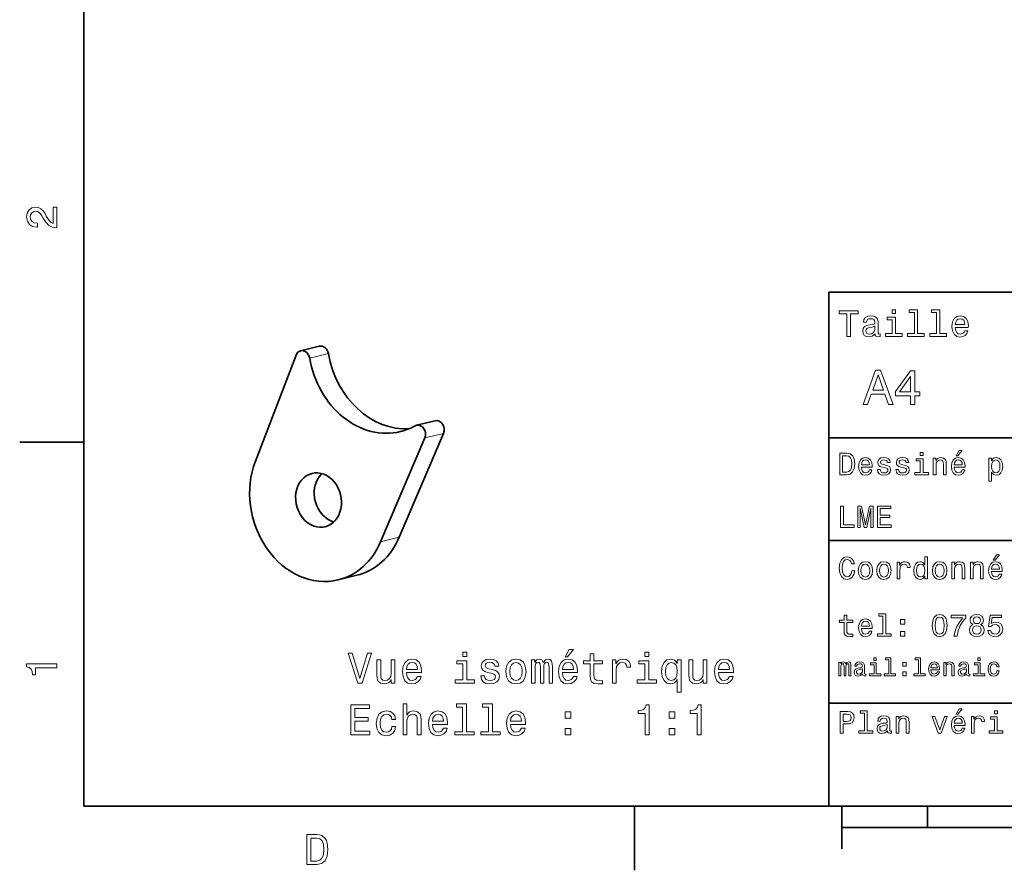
# Model space of a CAD drawing. Extents: x 0 to 296, y 0 to 210.
# Tile 1 of 6: x 2 to 117, y 2 to 102. Entities that reach past the tile are written whole.
import ezdxf

# ---------------------------------------------------------------- set-up
doc = ezdxf.new("R2010")
doc.units = 0

msp = doc.modelspace()

# ---------------------------------------------------------------- linework, layer by layer
at = {"color": 7, "lineweight": 35}
for p, q in [((10, 200), (10, 10)), ((97, 10), (97, 70)), ((97, 70), (287, 70)), ((97, 53), (162, 53)), ((97, 41), (162, 41)), ((97, 22), (162, 22)), ((10, 10), (287, 10)), ((97, 10), (287, 10)), ((98.5, 7.5), (198.5, 7.5))]:
    msp.add_line(p, q, dxfattribs=at)
at = {"color": 7, "lineweight": 35, "ltscale": 0.056131}
for p, q in [((37.484741, 63.690811), (35.304184, 63.155739)), ((51.011276, 54.989452), (48.830719, 54.45438)), ((41.865585, 36.94022), (39.685028, 36.405144))]:
    msp.add_line(p, q, dxfattribs=at)
at = {"color": 7, "lineweight": 35, "ltscale": 0.331645}
msp.add_line((30.017258, 50.274277), (34.773682, 62.658047), dxfattribs=at)
at = {"color": 7, "lineweight": 13, "ltscale": 0.056131}
for p, q in [((38.54422, 62.833038), (36.363663, 62.297966)), ((52.004852, 53.511402), (49.824295, 52.976326)), ((44.647919, 40.862705), (46.828461, 41.397778))]:
    msp.add_line(p, q, dxfattribs=at)
at = {"color": 7, "lineweight": 35, "ltscale": 0.329331}
msp.add_line((44.647919, 40.862705), (49.824295, 52.976326), dxfattribs=at)
at = {"color": 7, "lineweight": 35, "ltscale": 0.329332}
msp.add_line((46.828461, 41.397778), (52.004852, 53.511402), dxfattribs=at)
at = {"color": 7, "lineweight": 35, "ltscale": 0.1875}
for p, q in [((10, 52.5), (2.5, 52.5)), ((74.300003, 10), (74.300003, 2.5))]:
    msp.add_line(p, q, dxfattribs=at)
at = {"color": 7, "lineweight": 35, "ltscale": 0.125}
msp.add_line((98.5, 10), (98.5, 5), dxfattribs=at)
at = {"color": 7, "lineweight": 35, "ltscale": 0.0625}
msp.add_line((108.5, 10), (108.5, 7.5), dxfattribs=at)
at = {"color": 7, "lineweight": 13}
for points in [[(6.833213, 77.519447), (6.833213, 79.925072), (6.399496, 79.925072), (6.399496, 78.023773), (6.162464, 78.129684), (5.965778, 78.311241), (5.607709, 78.871033), (5.456412, 79.168587), (5.239553, 79.501442), (4.987392, 79.738472), (4.689842, 79.874641), (4.351945, 79.925072), (3.928314, 79.839333), (3.595461, 79.602303), (3.383646, 79.239189), (3.307997, 78.770172), (3.393732, 78.286018), (3.630764, 77.91787), (4.009006, 77.680832), (4.508286, 77.600143), (4.578891, 77.600143), (4.578891, 78.059074), (4.538545, 78.059074), (4.195605, 78.104462), (3.943444, 78.240631), (3.782061, 78.457489), (3.726585, 78.744957), (3.777017, 79.03746), (3.903098, 79.254318), (4.099784, 79.395531), (4.346902, 79.445961), (4.578891, 79.41066), (4.775577, 79.314842), (4.947046, 79.153458), (5.098343, 78.931557), (5.259727, 78.634003), (5.572406, 78.139771), (5.90526, 77.791786), (6.308718, 77.585014), (6.818084, 77.519447)], [(99.102303, 64.837173), (99.5, 64.837173), (99.5, 67.47406), (100.407784, 67.47406), (100.407784, 67.837173), (98.190201, 67.837173), (98.190201, 67.47406), (99.102303, 67.47406)], [(104.786743, 67.940918), (104.384727, 67.940918), (104.384727, 67.508644), (104.786743, 67.508644)], [(106.969742, 67.621033), (106.969742, 65.157059), (106.187317, 65.157059), (106.187317, 64.837173), (108.128242, 64.837173), (108.128242, 65.157059), (107.350143, 65.157059), (107.350143, 67.940918), (106.373199, 67.940918), (106.373199, 67.621033)], [(109.572044, 67.621033), (109.572044, 65.157059), (108.789627, 65.157059), (108.789627, 64.837173), (110.730545, 64.837173), (110.730545, 65.157059), (109.952454, 65.157059), (109.952454, 67.940918), (108.975502, 67.940918), (108.975502, 67.621033)], [(102.387611, 65.139771), (102.387611, 65.126801), (102.409225, 64.979828), (102.47406, 64.876076), (102.746399, 64.793945), (102.958214, 64.828529), (102.958214, 65.122475), (102.867432, 65.109505), (102.746399, 65.165703), (102.724785, 65.338615), (102.724785, 66.540344), (102.672913, 66.84726), (102.521614, 67.0634), (102.257927, 67.193085), (101.886169, 67.240631), (101.523056, 67.188759), (101.255043, 67.041786), (101.086456, 66.812675), (101.030258, 66.510086), (101.030258, 66.484146), (101.371758, 66.484146), (101.402016, 66.665703), (101.497116, 66.795387), (101.65274, 66.873199), (101.873199, 66.903458), (102.085014, 66.881844), (102.236313, 66.817001), (102.327087, 66.704605), (102.357346, 66.548988), (102.340057, 66.367432), (102.270897, 66.276657), (102.097984, 66.233429), (101.773773, 66.198845), (101.402016, 66.121033), (101.138329, 65.982704), (100.982712, 65.766571), (100.935158, 65.446686), (100.978386, 65.161385), (101.112389, 64.949562), (101.328529, 64.815559), (101.626801, 64.768013), (102.028816, 64.858788)], [(104.773773, 65.157059), (104.773773, 67.080688), (103.796829, 67.080688), (103.796829, 66.756485), (104.393372, 66.756485), (104.393372, 65.157059), (103.615273, 65.157059), (103.615273, 64.837173), (105.560516, 64.837173), (105.560516, 65.157059)], [(111.750717, 65.887604), (113.272339, 65.887604), (113.276657, 66.064842), (113.207497, 66.561958), (113.017288, 66.933716), (112.714699, 67.158501), (112.312683, 67.240631), (111.919312, 67.154175), (111.616714, 66.912102), (111.422188, 66.51873), (111.353027, 66), (111.41787, 65.4683), (111.612396, 65.079247), (111.91066, 64.837173), (112.299713, 64.755043), (112.636887, 64.811234), (112.913544, 64.958214), (113.116714, 65.191643), (113.233429, 65.502876), (112.857346, 65.502876), (112.779541, 65.329971), (112.667145, 65.200287), (112.34726, 65.096542), (112.100868, 65.144089), (111.914986, 65.295387), (111.793945, 65.541786), (111.750717, 65.874634)], [(111.750717, 66.207489), (111.798271, 66.50576), (111.914986, 66.726219), (112.092216, 66.860229), (112.325653, 66.907776), (112.554756, 66.860229), (112.731987, 66.726219), (112.840057, 66.50576), (112.878967, 66.207489)], [(102.344383, 65.649857), (102.292511, 65.425072), (102.154182, 65.252159), (101.946686, 65.139771), (101.691643, 65.100861), (101.527374, 65.122475), (101.41066, 65.191643), (101.337173, 65.312675), (101.315559, 65.481262), (101.332855, 65.632561), (101.402016, 65.740631), (101.678673, 65.861671), (102.028816, 65.913544), (102.344383, 66.017288)], [(100.982712, 56.9049), (101.51297, 56.9049), (101.933716, 58.080692), (103.530258, 58.080692), (103.951012, 56.9049), (104.492798, 56.9049), (103.028816, 60.910664), (102.440926, 60.910664)], [(102.118156, 58.570606), (102.734871, 60.334293), (103.351585, 58.570606)], [(106.521614, 56.9049), (107.040344, 56.9049), (107.040344, 57.896255), (107.610954, 57.896255), (107.610954, 58.357349), (107.040344, 58.357349), (107.040344, 60.818443), (106.515854, 60.818443), (104.763687, 58.403458), (104.763687, 57.896255), (106.521614, 57.896255)], [(105.247841, 58.357349), (106.521614, 60.149857), (106.521614, 58.357349)], [(99.080688, 51.190563), (98.248558, 51.190563), (98.248558, 48.690563), (99.080688, 48.690563), (99.473343, 48.769814), (99.765129, 49.011169), (99.945244, 49.40382), (100.010086, 49.940563), (99.952446, 50.488113), (99.880402, 50.70425), (99.779541, 50.877163), (99.487755, 51.111313), (99.296829, 51.168949)], [(99.055473, 50.891571), (99.329254, 50.837536), (99.516571, 50.671829), (99.628242, 50.376442), (99.664268, 49.940563), (99.624641, 49.519093), (99.51297, 49.223705), (99.322044, 49.047192), (99.055473, 48.989555), (98.583572, 48.989555), (98.583572, 50.891571)], [(100.784584, 49.565922), (102.052597, 49.565922), (102.056198, 49.713619), (101.998558, 50.127884), (101.840057, 50.437683), (101.587898, 50.625), (101.252884, 50.693443), (100.925072, 50.621399), (100.672913, 50.41967), (100.510803, 50.091862), (100.453171, 49.659584), (100.507202, 49.216499), (100.669312, 48.892292), (100.91787, 48.690563), (101.242073, 48.62212), (101.523056, 48.668949), (101.753601, 48.791428), (101.922913, 48.98595), (102.020172, 49.245319), (101.706772, 49.245319), (101.64193, 49.101227), (101.548271, 48.993156), (101.2817, 48.9067), (101.07637, 48.946327), (100.921471, 49.072407), (100.820602, 49.27774), (100.784584, 49.555115)], [(103.623199, 49.818085), (103.317001, 49.890129), (103.090057, 49.972984), (103.014412, 50.142292), (103.036026, 50.261169), (103.111671, 50.347622), (103.234146, 50.401657), (103.41066, 50.423271), (103.579971, 50.401657), (103.713257, 50.336815), (103.799713, 50.239555), (103.835732, 50.109871), (104.145531, 50.109871), (104.145531, 50.117077), (104.091499, 50.351227), (103.943802, 50.534943), (103.713257, 50.650219), (103.41066, 50.693443), (103.104469, 50.650219), (102.881126, 50.531342), (102.740631, 50.354828), (102.697403, 50.131485), (102.729828, 49.915348), (102.830688, 49.76405), (102.996399, 49.655983), (103.237755, 49.580334), (103.590775, 49.493877), (103.806915, 49.40382), (103.864555, 49.331772), (103.886169, 49.223705), (103.853745, 49.09042), (103.767288, 48.989555), (103.626801, 48.924713), (103.439484, 48.903099), (103.241356, 48.924713), (103.09726, 49.000362), (103, 49.122841), (102.960373, 49.292149), (102.654175, 49.292149), (102.704613, 49.003963), (102.852303, 48.795029), (103.086456, 48.668949), (103.41066, 48.62212), (103.749283, 48.668949), (103.997841, 48.795029), (104.149139, 48.996758), (104.203171, 49.259727), (104.163544, 49.486671), (104.051872, 49.641571), (103.868156, 49.742435)], [(105.791786, 49.818085), (105.485588, 49.890129), (105.258644, 49.972984), (105.182999, 50.142292), (105.204613, 50.261169), (105.280258, 50.347622), (105.40274, 50.401657), (105.579254, 50.423271), (105.748558, 50.401657), (105.881844, 50.336815), (105.9683, 50.239555), (106.004326, 50.109871), (106.314117, 50.109871), (106.314117, 50.117077), (106.260086, 50.351227), (106.112396, 50.534943), (105.881844, 50.650219), (105.579254, 50.693443), (105.273056, 50.650219), (105.049713, 50.531342), (104.909225, 50.354828), (104.865997, 50.131485), (104.898415, 49.915348), (104.999283, 49.76405), (105.164986, 49.655983), (105.406342, 49.580334), (105.759369, 49.493877), (105.975502, 49.40382), (106.033142, 49.331772), (106.054756, 49.223705), (106.022339, 49.09042), (105.935883, 48.989555), (105.795387, 48.924713), (105.60807, 48.903099), (105.409943, 48.924713), (105.265854, 49.000362), (105.168587, 49.122841), (105.12896, 49.292149), (104.822769, 49.292149), (104.873199, 49.003963), (105.020897, 48.795029), (105.255043, 48.668949), (105.579254, 48.62212), (105.91787, 48.668949), (106.166428, 48.795029), (106.317726, 48.996758), (106.371758, 49.259727), (106.33213, 49.486671), (106.220459, 49.641571), (106.036743, 49.742435)], [(107.992798, 51.27702), (107.657784, 51.27702), (107.657784, 50.916786), (107.992798, 50.916786)], [(109.181557, 48.690563), (109.498558, 48.690563), (109.498558, 49.807278), (109.530983, 50.063042), (109.635445, 50.250362), (109.797546, 50.365635), (110.013687, 50.408863), (110.1866, 50.372841), (110.29467, 50.275578), (110.348701, 50.113472), (110.366714, 49.897335), (110.366714, 48.690563), (110.683716, 48.690563), (110.683716, 49.962177), (110.669312, 50.217941), (110.604469, 50.430477), (110.39193, 50.625), (110.060516, 50.693443), (109.876801, 50.668228), (109.721901, 50.599785), (109.588615, 50.484512), (109.484146, 50.329613), (109.484146, 50.625), (109.181557, 50.625)], [(111.627518, 49.565922), (112.895531, 49.565922), (112.899132, 49.713619), (112.841499, 50.127884), (112.682999, 50.437683), (112.430832, 50.625), (112.095825, 50.693443), (111.768013, 50.621399), (111.515854, 50.41967), (111.353745, 50.091862), (111.296112, 49.659584), (111.350143, 49.216499), (111.512245, 48.892292), (111.760803, 48.690563), (112.085014, 48.62212), (112.365997, 48.668949), (112.596542, 48.791428), (112.765854, 48.98595), (112.863113, 49.245319), (112.549713, 49.245319), (112.484871, 49.101227), (112.391212, 48.993156), (112.124641, 48.9067), (111.919312, 48.946327), (111.764412, 49.072407), (111.663544, 49.27774), (111.627518, 49.555115)], [(111.84726, 50.88797), (112.059799, 50.88797), (112.560516, 51.500362), (112.207489, 51.500362)], [(115.986313, 50.326012), (115.986313, 50.625), (115.669312, 50.625), (115.669312, 47.941284), (115.986313, 47.941284), (115.986313, 48.98595), (116.097984, 48.816643), (116.22406, 48.704971), (116.541069, 48.62212), (116.843658, 48.690563), (117.081413, 48.895893), (117.236313, 49.2201), (117.293945, 49.659584), (117.236313, 50.095463), (117.081413, 50.41967), (116.843658, 50.621399), (116.541069, 50.693443), (116.368156, 50.671829), (116.220459, 50.603386), (116.094383, 50.488113)], [(100.784584, 49.832493), (100.824211, 50.081055), (100.921471, 50.264771), (101.069168, 50.376442), (101.263687, 50.416069), (101.454613, 50.376442), (101.602303, 50.264771), (101.69236, 50.081055), (101.724785, 49.832493)], [(107.981987, 48.957134), (107.981987, 50.560158), (107.16787, 50.560158), (107.16787, 50.289986), (107.664986, 50.289986), (107.664986, 48.957134), (107.016571, 48.957134), (107.016571, 48.690563), (108.637611, 48.690563), (108.637611, 48.957134)], [(111.627518, 49.832493), (111.667145, 50.081055), (111.764412, 50.264771), (111.912102, 50.376442), (112.106628, 50.416069), (112.297546, 50.376442), (112.445244, 50.264771), (112.535301, 50.081055), (112.567726, 49.832493)], [(116.48703, 48.9067), (116.274498, 48.953533), (116.119598, 49.097622), (116.022339, 49.331772), (115.989914, 49.659584), (116.022339, 49.983791), (116.119598, 50.217941), (116.274498, 50.358429), (116.48703, 50.408863), (116.681557, 50.358429), (116.836456, 50.21434), (116.933716, 49.98019), (116.969742, 49.659584), (116.933716, 49.335377), (116.836456, 49.097622), (116.681557, 48.953533)], [(98.353027, 42.530979), (99.959656, 42.530979), (99.959656, 42.833572), (98.684441, 42.833572), (98.684441, 45.030979), (98.353027, 45.030979)], [(100.352303, 42.530979), (100.629684, 42.530979), (100.629684, 44.80043), (101.097984, 42.530979), (101.407784, 42.530979), (101.872482, 44.80043), (101.872482, 42.530979), (102.153458, 42.530979), (102.153458, 45.030979), (101.713974, 45.030979), (101.252884, 42.826366), (100.795387, 45.030979), (100.352303, 45.030979)], [(102.664986, 42.530979), (104.25, 42.530979), (104.25, 42.833572), (102.996399, 42.833572), (102.996399, 43.680115), (104.113113, 43.680115), (104.113113, 43.979107), (102.996399, 43.979107), (102.996399, 44.728386), (104.221184, 44.728386), (104.221184, 45.030979), (102.664986, 45.030979)], [(99.66787, 37.460373), (99.595818, 37.15778), (99.476944, 36.941643), (99.311241, 36.808357), (99.116714, 36.765129), (98.882568, 36.829971), (98.698845, 37.024494), (98.57637, 37.341499), (98.536743, 37.780979), (98.57637, 38.216858), (98.695244, 38.537464), (98.87896, 38.731987), (99.116714, 38.80043), (99.289627, 38.764408), (99.437317, 38.663544), (99.552597, 38.501442), (99.631844, 38.278099), (99.97406, 38.278099), (99.865997, 38.620316), (99.678673, 38.879681), (99.422913, 39.041786), (99.116714, 39.099422), (98.734871, 39.009365), (98.443085, 38.757202), (98.25576, 38.342937), (98.190926, 37.780979), (98.25576, 37.219021), (98.443085, 36.804756), (98.734871, 36.548992), (99.116714, 36.462536), (99.451729, 36.530979), (99.721901, 36.721901), (99.912827, 37.035301), (100.013687, 37.460373)], [(108.201729, 36.829971), (108.201729, 36.530979), (108.51873, 36.530979), (108.51873, 39.117435), (108.20533, 39.117435), (108.20533, 38.170029), (107.963974, 38.443802), (107.816284, 38.508644), (107.646973, 38.533859), (107.340775, 38.461815), (107.103027, 38.260086), (106.948128, 37.935879), (106.894089, 37.5), (106.948128, 37.064121), (107.103027, 36.736309), (107.340775, 36.530979), (107.646973, 36.462536), (107.816284, 36.487751), (107.967575, 36.552593)], [(116.184441, 38.728386), (116.396973, 38.728386), (116.897697, 39.340778), (116.54467, 39.340778)], [(100.413544, 37.496399), (100.471184, 37.056915), (100.636887, 36.732708), (100.899857, 36.530979), (101.252884, 36.462536), (101.602303, 36.530979), (101.865273, 36.729107), (102.030983, 37.053314), (102.092216, 37.496399), (102.030983, 37.935879), (101.865273, 38.263687), (101.602303, 38.461815), (101.252884, 38.533859), (100.899857, 38.461815), (100.636887, 38.260086), (100.471184, 37.935879)], [(100.737755, 37.5), (100.770172, 37.824207), (100.87104, 38.058357), (101.033142, 38.20245), (101.252884, 38.25288), (101.469017, 38.20245), (101.631126, 38.061958), (101.731987, 37.824207), (101.768013, 37.5), (101.731987, 37.172188), (101.631126, 36.934437), (101.469017, 36.790344), (101.252884, 36.743515), (101.033142, 36.790344), (100.87104, 36.934437), (100.770172, 37.172188)], [(102.58213, 37.496399), (102.639771, 37.056915), (102.805473, 36.732708), (103.068443, 36.530979), (103.421471, 36.462536), (103.770897, 36.530979), (104.033859, 36.729107), (104.19957, 37.053314), (104.260803, 37.496399), (104.19957, 37.935879), (104.033859, 38.263687), (103.770897, 38.461815), (103.421471, 38.533859), (103.068443, 38.461815), (102.805473, 38.260086), (102.639771, 37.935879)], [(102.906342, 37.5), (102.938759, 37.824207), (103.039627, 38.058357), (103.201729, 38.20245), (103.421471, 38.25288), (103.637611, 38.20245), (103.799713, 38.061958), (103.900574, 37.824207), (103.9366, 37.5), (103.900574, 37.172188), (103.799713, 36.934437), (103.637611, 36.790344), (103.421471, 36.743515), (103.201729, 36.790344), (103.039627, 36.934437), (102.938759, 37.172188)], [(104.963257, 36.530979), (105.280258, 36.530979), (105.280258, 37.636887), (105.312683, 37.903458), (105.409943, 38.094379), (105.568443, 38.209652), (105.780983, 38.249279), (105.939484, 38.224064), (106.058357, 38.152016), (106.130402, 38.029537), (106.155617, 37.863831), (106.476227, 37.863831), (106.432999, 38.155621), (106.314117, 38.364552), (106.115997, 38.490635), (105.845825, 38.533859), (105.662102, 38.505043), (105.503601, 38.432995), (105.363113, 38.310516), (105.251442, 38.144814), (105.251442, 38.465416), (104.963257, 38.465416)], [(107.701012, 38.249279), (107.909943, 38.198845), (108.068443, 38.058357), (108.162102, 37.824207), (108.198128, 37.5), (108.162102, 37.172188), (108.068443, 36.938038), (107.909943, 36.793949), (107.701012, 36.747116), (107.502884, 36.793949), (107.351585, 36.938038), (107.250717, 37.175793), (107.2183, 37.5), (107.250717, 37.820606), (107.351585, 38.054756), (107.502884, 38.198845)], [(109.087898, 37.496399), (109.145531, 37.056915), (109.311241, 36.732708), (109.574203, 36.530979), (109.927231, 36.462536), (110.276657, 36.530979), (110.539627, 36.729107), (110.70533, 37.053314), (110.766571, 37.496399), (110.70533, 37.935879), (110.539627, 38.263687), (110.276657, 38.461815), (109.927231, 38.533859), (109.574203, 38.461815), (109.311241, 38.260086), (109.145531, 37.935879)], [(109.412102, 37.5), (109.444527, 37.824207), (109.545387, 38.058357), (109.707489, 38.20245), (109.927231, 38.25288), (110.143372, 38.20245), (110.305473, 38.061958), (110.406342, 37.824207), (110.44236, 37.5), (110.406342, 37.172188), (110.305473, 36.934437), (110.143372, 36.790344), (109.927231, 36.743515), (109.707489, 36.790344), (109.545387, 36.934437), (109.444527, 37.172188)], [(111.350143, 36.530979), (111.667145, 36.530979), (111.667145, 37.647694), (111.69957, 37.903458), (111.804031, 38.090778), (111.966141, 38.206051), (112.182274, 38.249279), (112.355186, 38.213257), (112.463257, 38.115993), (112.517288, 37.953888), (112.535301, 37.737751), (112.535301, 36.530979), (112.852303, 36.530979), (112.852303, 37.802593), (112.837898, 38.058357), (112.773056, 38.270893), (112.560516, 38.465416), (112.229103, 38.533859), (112.045387, 38.508644), (111.890488, 38.440201), (111.757202, 38.324928), (111.65274, 38.170029), (111.65274, 38.465416), (111.350143, 38.465416)], [(113.51873, 36.530979), (113.835732, 36.530979), (113.835732, 37.647694), (113.868156, 37.903458), (113.972626, 38.090778), (114.134727, 38.206051), (114.350861, 38.249279), (114.523773, 38.213257), (114.631844, 38.115993), (114.685883, 37.953888), (114.703888, 37.737751), (114.703888, 36.530979), (115.020889, 36.530979), (115.020889, 37.802593), (115.006485, 38.058357), (114.941643, 38.270893), (114.729111, 38.465416), (114.39769, 38.533859), (114.213974, 38.508644), (114.059082, 38.440201), (113.925789, 38.324928), (113.821327, 38.170029), (113.821327, 38.465416), (113.51873, 38.465416)], [(115.964699, 37.406338), (117.232712, 37.406338), (117.236313, 37.554035), (117.178673, 37.9683), (117.020172, 38.278099), (116.768013, 38.465416), (116.432999, 38.533859), (116.105186, 38.461815), (115.853027, 38.260086), (115.690918, 37.932278), (115.633286, 37.5), (115.687317, 37.056915), (115.849426, 36.732708), (116.097984, 36.530979), (116.422188, 36.462536), (116.703171, 36.509365), (116.933716, 36.631844), (117.103027, 36.826366), (117.200287, 37.085735), (116.886887, 37.085735), (116.822044, 36.941643), (116.728386, 36.833572), (116.461815, 36.747116), (116.256485, 36.786743), (116.101585, 36.912823), (116.000717, 37.118156), (115.964699, 37.395531)], [(115.964699, 37.672909), (116.004318, 37.921471), (116.101585, 38.105186), (116.249283, 38.216858), (116.443802, 38.256485), (116.634727, 38.216858), (116.782425, 38.105186), (116.872482, 37.921471), (116.9049, 37.672909)], [(98.763687, 31.449568), (98.763687, 30.480547), (98.785301, 30.167147), (98.886169, 29.951008), (99.087898, 29.824926), (99.430115, 29.7817), (99.804756, 29.799711), (99.804756, 30.073486), (99.530983, 30.051872), (99.282417, 30.08069), (99.149132, 30.170748), (99.091499, 30.322046), (99.080688, 30.534582), (99.080688, 31.449568), (99.804756, 31.449568), (99.804756, 31.71974), (99.080688, 31.71974), (99.080688, 32.285301), (98.763687, 32.285301), (98.763687, 31.71974), (98.216141, 31.71974), (98.216141, 31.449568)], [(103.306198, 32.170029), (103.306198, 30.116714), (102.654175, 30.116714), (102.654175, 29.850143), (104.271614, 29.850143), (104.271614, 30.116714), (103.623199, 30.116714), (103.623199, 32.4366), (102.809074, 32.4366), (102.809074, 32.170029)], [(109.059074, 31.071325), (109.113113, 30.505762), (109.282425, 30.102304), (109.552597, 29.857347), (109.927231, 29.778097), (110.298271, 29.857347), (110.568443, 30.102304), (110.734146, 30.505762), (110.791786, 31.071325), (110.734146, 31.633286), (110.665703, 31.856628), (110.568443, 32.040344), (110.298271, 32.285301), (109.927231, 32.368156), (109.552597, 32.285301), (109.282425, 32.036743), (109.113113, 31.633286)], [(111.5951, 29.850143), (111.958931, 29.850143), (112.077812, 30.444523), (112.286743, 30.999279), (112.58213, 31.514408), (112.967575, 31.997118), (112.967575, 32.296108), (111.252884, 32.296108), (111.252884, 31.9683), (112.621758, 31.9683), (112.225502, 31.481987), (111.926514, 30.974062), (111.717575, 30.433718)], [(113.817726, 31.197405), (113.634003, 31.09654), (113.507927, 30.956051), (113.428673, 30.779539), (113.403458, 30.567001), (113.461098, 30.246397), (113.626801, 29.997837), (113.896973, 29.839336), (114.264404, 29.778097), (114.628242, 29.839336), (114.898415, 29.997837), (115.064117, 30.246397), (115.125359, 30.567001), (115.096542, 30.779539), (115.020889, 30.956051), (114.891212, 31.09654), (114.71109, 31.197405), (114.855186, 31.283861), (114.956055, 31.402737), (115.017288, 31.546829), (115.038902, 31.723343), (114.98127, 31.979107), (114.829971, 32.184437), (114.585014, 32.317722), (114.264404, 32.368156), (113.940201, 32.317722), (113.695244, 32.184437), (113.540344, 31.979107), (113.486313, 31.723343), (113.504318, 31.546829), (113.565559, 31.402737)], [(115.539627, 30.502161), (115.618874, 30.206772), (115.795387, 29.976225), (116.054756, 29.832132), (116.386169, 29.778097), (116.75, 29.842939), (117.034584, 30.019451), (117.214699, 30.300432), (117.283142, 30.660662), (117.221901, 30.995676), (117.048996, 31.258644), (116.778816, 31.427954), (116.429398, 31.489193), (116.159225, 31.445965), (115.950287, 31.327089), (116.051155, 32.000721), (117.146255, 32.000721), (117.146255, 32.296108), (115.809799, 32.296108), (115.611671, 30.970461), (115.899857, 30.970461), (116.108788, 31.139769), (116.375359, 31.201008), (116.605911, 31.161383), (116.782425, 31.046108), (116.894089, 30.869596), (116.933716, 30.642651), (116.894089, 30.415705), (116.778816, 30.239193), (116.60231, 30.127522), (116.375359, 30.087896), (116.184441, 30.113111), (116.036743, 30.195965), (115.928673, 30.325647), (115.874641, 30.502161)], [(100.784584, 30.725504), (102.052597, 30.725504), (102.056198, 30.873198), (101.998558, 31.287464), (101.840057, 31.597261), (101.587898, 31.784582), (101.252884, 31.853025), (100.925072, 31.780979), (100.672913, 31.57925), (100.510803, 31.25144), (100.453171, 30.819164), (100.507202, 30.37608), (100.669312, 30.051872), (100.91787, 29.850143), (101.242073, 29.7817), (101.523056, 29.828529), (101.753601, 29.951008), (101.922913, 30.145533), (102.020172, 30.404898), (101.706772, 30.404898), (101.64193, 30.260807), (101.548271, 30.152737), (101.2817, 30.066282), (101.07637, 30.105907), (100.921471, 30.231987), (100.820602, 30.437319), (100.784584, 30.714697)], [(100.784584, 30.992075), (100.824211, 31.240633), (100.921471, 31.424351), (101.069168, 31.536022), (101.263687, 31.575647), (101.454613, 31.536022), (101.602303, 31.424351), (101.69236, 31.240633), (101.724785, 30.992075)], [(105.341499, 31.247837), (105.838615, 31.247837), (105.838615, 31.784582), (105.341499, 31.784582)], [(109.4049, 31.071325), (109.433716, 31.507204), (109.523773, 31.820604), (109.685883, 32.004322), (109.927231, 32.069164), (110.164986, 32.004322), (110.327087, 31.820604), (110.417145, 31.507204), (110.445969, 31.071325), (110.417145, 30.631844), (110.327087, 30.318443), (110.164986, 30.134726), (109.927231, 30.073486), (109.685883, 30.134726), (109.523773, 30.318443), (109.433716, 30.631844)], [(113.828529, 31.694523), (113.857346, 31.853025), (113.943802, 31.975504), (114.080688, 32.051151), (114.264404, 32.079971), (114.444527, 32.051151), (114.581413, 31.975504), (114.66787, 31.853025), (114.700287, 31.694523), (114.66787, 31.532419), (114.581413, 31.40634), (114.444527, 31.323486), (114.264404, 31.298271), (114.080688, 31.327089), (113.943802, 31.40634), (113.857346, 31.532419)], [(105.341499, 29.850143), (105.838615, 29.850143), (105.838615, 30.386887), (105.341499, 30.386887)], [(113.749283, 30.574207), (113.7817, 30.765129), (113.886169, 30.909222), (114.048271, 31.002882), (114.264404, 31.035301), (114.476944, 31.002882), (114.639046, 30.909222), (114.743515, 30.765129), (114.779541, 30.574207), (114.743515, 30.368876), (114.639046, 30.213976), (114.476944, 30.113111), (114.264404, 30.08069), (114.048271, 30.113111), (113.886169, 30.213976), (113.7817, 30.368876)], [(43.114208, 27.863319), (42.236687, 24.882772), (41.333946, 27.863319), (40.854839, 27.863319), (41.984524, 24.358276), (42.488846, 24.358276), (43.593315, 27.863319)], [(54.708588, 27.979313), (54.239567, 27.979313), (54.239567, 27.474991), (54.708588, 27.474991)], [(66.176888, 27.434645), (66.474442, 27.434645), (67.175446, 28.291994), (66.681213, 28.291994)], [(69.112045, 26.597469), (69.112045, 25.240841), (69.142303, 24.80208), (69.283516, 24.499487), (69.565933, 24.322973), (70.045044, 24.262455), (70.569534, 24.287672), (70.569534, 24.670956), (70.186249, 24.640697), (69.838272, 24.681044), (69.651672, 24.807123), (69.570976, 25.01894), (69.555847, 25.31649), (69.555847, 26.597469), (70.569534, 26.597469), (70.569534, 26.975712), (69.555847, 26.975712), (69.555847, 27.767498), (69.112045, 27.767498), (69.112045, 26.975712), (68.345474, 26.975712), (68.345474, 26.597469)], [(75.960747, 27.979313), (75.49173, 27.979313), (75.49173, 27.474991), (75.960747, 27.474991)], [(6.833213, 26.159222), (6.833213, 26.618156), (3.307997, 26.618156), (3.307997, 26.275217), (3.615634, 26.184439), (3.822406, 26.002882), (3.943444, 25.725506), (3.98379, 25.34222), (4.341859, 25.34222), (4.341859, 26.159222)], [(46.316658, 27.06649), (45.872852, 27.06649), (45.872852, 25.50309), (45.822418, 25.139977), (45.676167, 24.877729), (45.449223, 24.716345), (45.151672, 24.665913), (44.914639, 24.706259), (44.763344, 24.827297), (44.677608, 25.034069), (44.657436, 25.326576), (44.657436, 27.06649), (44.213631, 27.06649), (44.213631, 25.28623), (44.22876, 24.928162), (44.324581, 24.630611), (44.617088, 24.358276), (45.086109, 24.262455), (45.338272, 24.297758), (45.55513, 24.388536), (45.74173, 24.544876), (45.893024, 24.771822), (45.893024, 24.358276), (46.316658, 24.358276)], [(47.653111, 25.58378), (49.428329, 25.58378), (49.433372, 25.790552), (49.35268, 26.370523), (49.130775, 26.804241), (48.777752, 27.06649), (48.308731, 27.162312), (47.849796, 27.061447), (47.496773, 26.779026), (47.269825, 26.320091), (47.189137, 25.714905), (47.264782, 25.094587), (47.49173, 24.640697), (47.83971, 24.358276), (48.293602, 24.262455), (48.686974, 24.328016), (49.009739, 24.499487), (49.246773, 24.771822), (49.382938, 25.134933), (48.94418, 25.134933), (48.853401, 24.933205), (48.722275, 24.781908), (48.349075, 24.66087), (48.061615, 24.716345), (47.844753, 24.892859), (47.703545, 25.180323), (47.653111, 25.568651)], [(47.653111, 25.95698), (47.708588, 26.304962), (47.844753, 26.562166), (48.051529, 26.718506), (48.32386, 26.773983), (48.591152, 26.718506), (48.797924, 26.562166), (48.924004, 26.304962), (48.969395, 25.95698)], [(54.693459, 24.731476), (54.693459, 26.975712), (53.553688, 26.975712), (53.553688, 26.597469), (54.249653, 26.597469), (54.249653, 24.731476), (53.341873, 24.731476), (53.341873, 24.358276), (55.611324, 24.358276), (55.611324, 24.731476)], [(57.699223, 25.936806), (57.270546, 26.037672), (56.952824, 26.153666), (56.846916, 26.390697), (56.877174, 26.557123), (56.983086, 26.678162), (57.154552, 26.753809), (57.401672, 26.784069), (57.638702, 26.753809), (57.825302, 26.663031), (57.946342, 26.526865), (57.996773, 26.345308), (58.430489, 26.345308), (58.430489, 26.355394), (58.354843, 26.683205), (58.148071, 26.940409), (57.825302, 27.101791), (57.401672, 27.162312), (56.973, 27.101791), (56.660316, 26.935366), (56.463631, 26.688248), (56.403114, 26.375568), (56.448502, 26.072973), (56.58971, 25.861158), (56.821701, 25.709862), (57.159595, 25.603954), (57.653831, 25.482916), (57.956429, 25.356836), (58.037117, 25.25597), (58.067375, 25.104673), (58.021988, 24.918076), (57.900951, 24.776865), (57.704266, 24.686087), (57.442017, 24.655827), (57.164642, 24.686087), (56.96291, 24.791994), (56.826744, 24.963463), (56.771267, 25.200495), (56.342594, 25.200495), (56.4132, 24.797037), (56.619972, 24.50453), (56.947781, 24.328016), (57.401672, 24.262455), (57.875732, 24.328016), (58.223717, 24.50453), (58.435532, 24.786951), (58.511181, 25.155106), (58.455704, 25.47283), (58.299366, 25.689688), (58.04216, 25.830898)], [(59.277752, 25.709862), (59.358444, 25.094587), (59.590431, 24.640697), (59.958588, 24.358276), (60.452824, 24.262455), (60.942017, 24.358276), (61.310173, 24.635654), (61.54216, 25.089544), (61.627895, 25.709862), (61.54216, 26.325134), (61.310173, 26.784069), (60.942017, 27.061447), (60.452824, 27.162312), (59.958588, 27.061447), (59.590431, 26.779026), (59.358444, 26.325134)], [(59.731644, 25.714905), (59.777031, 26.168795), (59.918243, 26.496605), (60.145187, 26.698334), (60.452824, 26.76894), (60.755417, 26.698334), (60.982361, 26.501648), (61.123573, 26.168795), (61.174004, 25.714905), (61.123573, 25.25597), (60.982361, 24.923119), (60.755417, 24.721388), (60.452824, 24.655827), (60.145187, 24.721388), (59.918243, 24.923119), (59.777031, 25.25597)], [(62.268387, 24.358276), (62.676888, 24.358276), (62.676888, 26.168795), (62.702103, 26.44113), (62.777756, 26.637815), (62.893745, 26.753809), (63.045044, 26.799198), (63.166084, 26.758852), (63.246773, 26.657988), (63.287117, 26.486519), (63.302246, 26.259573), (63.302246, 24.358276), (63.685532, 24.358276), (63.685532, 26.168795), (63.710751, 26.436087), (63.7864, 26.632772), (63.907436, 26.753809), (64.058731, 26.799198), (64.179771, 26.758852), (64.26046, 26.657988), (64.310898, 26.259573), (64.310898, 24.358276), (64.719398, 24.358276), (64.719398, 26.229313), (64.694183, 26.617641), (64.613487, 26.915194), (64.452103, 27.096748), (64.189857, 27.162312), (63.882217, 27.061447), (63.645187, 26.76894), (63.458588, 27.056404), (63.145908, 27.162312), (62.858444, 27.061447), (62.661758, 26.779026), (62.661758, 27.06649), (62.268387, 27.06649)], [(65.869247, 25.58378), (67.64447, 25.58378), (67.649506, 25.790552), (67.568817, 26.370523), (67.346916, 26.804241), (66.993889, 27.06649), (66.524872, 27.162312), (66.065933, 27.061447), (65.712914, 26.779026), (65.485962, 26.320091), (65.405273, 25.714905), (65.480927, 25.094587), (65.70787, 24.640697), (66.055847, 24.358276), (66.509743, 24.262455), (66.903114, 24.328016), (67.225876, 24.499487), (67.462914, 24.771822), (67.599075, 25.134933), (67.160316, 25.134933), (67.069534, 24.933205), (66.938416, 24.781908), (66.565216, 24.66087), (66.277756, 24.716345), (66.060898, 24.892859), (65.919685, 25.180323), (65.869247, 25.568651)], [(65.869247, 25.95698), (65.924728, 26.304962), (66.060898, 26.562166), (66.26767, 26.718506), (66.540001, 26.773983), (66.807289, 26.718506), (67.014061, 26.562166), (67.140144, 26.304962), (67.185532, 25.95698)], [(71.719391, 24.358276), (72.163193, 24.358276), (72.163193, 25.906548), (72.208588, 26.279747), (72.344757, 26.547037), (72.566658, 26.70842), (72.864204, 26.763897), (73.086105, 26.728594), (73.252533, 26.627729), (73.353394, 26.456259), (73.388702, 26.22427), (73.837547, 26.22427), (73.777031, 26.632772), (73.610603, 26.92528), (73.333221, 27.101791), (72.954987, 27.162312), (72.697777, 27.121965), (72.475876, 27.021101), (72.27919, 26.84963), (72.122849, 26.617641), (72.122849, 27.06649), (71.719391, 27.06649)], [(75.945618, 24.731476), (75.945618, 26.975712), (74.805847, 26.975712), (74.805847, 26.597469), (75.501816, 26.597469), (75.501816, 24.731476), (74.594032, 24.731476), (74.594032, 24.358276), (76.86348, 24.358276), (76.86348, 24.731476)], [(79.289276, 26.647902), (79.132935, 26.874847), (78.956421, 27.03623), (78.749649, 27.127008), (78.512619, 27.162312), (78.083946, 27.061447), (77.751091, 26.779026), (77.534233, 26.325134), (77.458588, 25.714905), (77.534233, 25.09963), (77.751091, 24.645741), (78.083946, 24.358276), (78.512619, 24.262455), (78.749649, 24.292715), (78.951385, 24.378448), (79.127892, 24.53479), (79.289276, 24.771822), (79.289276, 23.309284), (79.733078, 23.309284), (79.733078, 27.06649), (79.289276, 27.06649)], [(77.912476, 25.714905), (77.957863, 26.163752), (78.099075, 26.491562), (78.31089, 26.693291), (78.588272, 26.763897), (78.880775, 26.693291), (79.102676, 26.496605), (79.233795, 26.168795), (79.284233, 25.714905), (79.233795, 25.25597), (79.102676, 24.928162), (78.880775, 24.726433), (78.588272, 24.66087), (78.31089, 24.726433), (78.099075, 24.928162), (77.957863, 25.261015)], [(82.748932, 27.06649), (82.30513, 27.06649), (82.30513, 25.50309), (82.254692, 25.139977), (82.108444, 24.877729), (81.881493, 24.716345), (81.583939, 24.665913), (81.346909, 24.706259), (81.195618, 24.827297), (81.109879, 25.034069), (81.089706, 25.326576), (81.089706, 27.06649), (80.645905, 27.06649), (80.645905, 25.28623), (80.661034, 24.928162), (80.756851, 24.630611), (81.049362, 24.358276), (81.518387, 24.262455), (81.770538, 24.297758), (81.987404, 24.388536), (82.173996, 24.544876), (82.325302, 24.771822), (82.325302, 24.358276), (82.748932, 24.358276)], [(84.085388, 25.58378), (85.860596, 25.58378), (85.865646, 25.790552), (85.78495, 26.370523), (85.563049, 26.804241), (85.210022, 27.06649), (84.741005, 27.162312), (84.282074, 27.061447), (83.929047, 26.779026), (83.702103, 26.320091), (83.621407, 25.714905), (83.697052, 25.094587), (83.923996, 24.640697), (84.271988, 24.358276), (84.725876, 24.262455), (85.119247, 24.328016), (85.442017, 24.499487), (85.679047, 24.771822), (85.815216, 25.134933), (85.37645, 25.134933), (85.285675, 24.933205), (85.154549, 24.781908), (84.781349, 24.66087), (84.493881, 24.716345), (84.277023, 24.892859), (84.135818, 25.180323), (84.085388, 25.568651)], [(84.085388, 25.95698), (84.140854, 26.304962), (84.277023, 26.562166), (84.483795, 26.718506), (84.756134, 26.773983), (85.023422, 26.718506), (85.230194, 26.562166), (85.356277, 26.304962), (85.401665, 25.95698)], [(98.170029, 25.224785), (98.403458, 25.224785), (98.403458, 26.259367), (98.41787, 26.414986), (98.461098, 26.527378), (98.527374, 26.59366), (98.613831, 26.619598), (98.682999, 26.596542), (98.729103, 26.538906), (98.752159, 26.440924), (98.760803, 26.311241), (98.760803, 25.224785), (98.979828, 25.224785), (98.979828, 26.259367), (98.99424, 26.412106), (99.03746, 26.524496), (99.106628, 26.59366), (99.193085, 26.619598), (99.262245, 26.596542), (99.308357, 26.538906), (99.337173, 26.311241), (99.337173, 25.224785), (99.570602, 25.224785), (99.570602, 26.293949), (99.556198, 26.515852), (99.510086, 26.685881), (99.41787, 26.789627), (99.268013, 26.827091), (99.092216, 26.769453), (98.956772, 26.602306), (98.850143, 26.766571), (98.671471, 26.827091), (98.507202, 26.769453), (98.394814, 26.60807), (98.394814, 26.772335), (98.170029, 26.772335)], [(100.925072, 25.426514), (100.925072, 25.417868), (100.939484, 25.319885), (100.982712, 25.250721), (101.164268, 25.195967), (101.305473, 25.219021), (101.305473, 25.414986), (101.244957, 25.406342), (101.164268, 25.443806), (101.149857, 25.559078), (101.149857, 26.360231), (101.115273, 26.564842), (101.014412, 26.708935), (100.838615, 26.795389), (100.590775, 26.827091), (100.348701, 26.792507), (100.170029, 26.694525), (100.05764, 26.541788), (100.020172, 26.340059), (100.020172, 26.322767), (100.247841, 26.322767), (100.268013, 26.443806), (100.331413, 26.53026), (100.435158, 26.582134), (100.58213, 26.602306), (100.723343, 26.587896), (100.824211, 26.54467), (100.884727, 26.469742), (100.9049, 26.365995), (100.893372, 26.244957), (100.84726, 26.184439), (100.731987, 26.155621), (100.515854, 26.132566), (100.268013, 26.080692), (100.092216, 25.988474), (99.988472, 25.844381), (99.956772, 25.631124), (99.985588, 25.440924), (100.074928, 25.299713), (100.219017, 25.210375), (100.41787, 25.178675), (100.685883, 25.239195)], [(102.515854, 25.438042), (102.515854, 26.720463), (101.864555, 26.720463), (101.864555, 26.504324), (102.262245, 26.504324), (102.262245, 25.438042), (101.743515, 25.438042), (101.743515, 25.224785), (103.040344, 25.224785), (103.040344, 25.438042)], [(102.524498, 27.293949), (102.256485, 27.293949), (102.256485, 27.005764), (102.524498, 27.005764)], [(103.979828, 27.080692), (103.979828, 25.438042), (103.458214, 25.438042), (103.458214, 25.224785), (104.752159, 25.224785), (104.752159, 25.438042), (104.233429, 25.438042), (104.233429, 27.293949), (103.58213, 27.293949), (103.58213, 27.080692)], [(105.60807, 26.342941), (106.005768, 26.342941), (106.005768, 26.772335), (105.60807, 26.772335)], [(107.44957, 27.080692), (107.44957, 25.438042), (106.927956, 25.438042), (106.927956, 25.224785), (108.221901, 25.224785), (108.221901, 25.438042), (107.703171, 25.438042), (107.703171, 27.293949), (107.051872, 27.293949), (107.051872, 27.080692)], [(108.902016, 25.925074), (109.916428, 25.925074), (109.919312, 26.043228), (109.873199, 26.374641), (109.746399, 26.622478), (109.54467, 26.772335), (109.276657, 26.827091), (109.014412, 26.769453), (108.812683, 26.60807), (108.682999, 26.345821), (108.636887, 26), (108.680115, 25.645535), (108.809799, 25.386168), (109.008644, 25.224785), (109.268013, 25.170031), (109.492798, 25.207495), (109.677231, 25.305477), (109.812683, 25.461096), (109.890488, 25.668589), (109.639771, 25.668589), (109.587898, 25.553314), (109.51297, 25.46686), (109.299713, 25.397696), (109.135445, 25.429396), (109.011528, 25.53026), (108.930832, 25.694525), (108.902016, 25.916428)], [(108.902016, 26.138329), (108.933716, 26.337177), (109.011528, 26.48415), (109.129684, 26.573488), (109.285301, 26.605188), (109.438042, 26.573488), (109.556198, 26.48415), (109.628242, 26.337177), (109.654175, 26.138329)], [(110.414986, 25.224785), (110.668587, 25.224785), (110.668587, 26.118156), (110.694527, 26.322767), (110.778099, 26.472624), (110.907784, 26.564842), (111.080688, 26.599424), (111.219017, 26.570606), (111.305473, 26.492796), (111.348701, 26.363113), (111.363113, 26.190203), (111.363113, 25.224785), (111.616714, 25.224785), (111.616714, 26.242077), (111.605186, 26.446688), (111.553314, 26.616716), (111.383286, 26.772335), (111.118156, 26.827091), (110.971184, 26.806917), (110.84726, 26.752163), (110.740631, 26.659943), (110.657059, 26.536024), (110.657059, 26.772335), (110.414986, 26.772335)], [(113.06916, 25.426514), (113.06916, 25.417868), (113.083572, 25.319885), (113.126801, 25.250721), (113.308357, 25.195967), (113.44957, 25.219021), (113.44957, 25.414986), (113.389046, 25.406342), (113.308357, 25.443806), (113.293945, 25.559078), (113.293945, 26.360231), (113.259369, 26.564842), (113.158501, 26.708935), (112.982712, 26.795389), (112.734871, 26.827091), (112.492798, 26.792507), (112.314117, 26.694525), (112.201729, 26.541788), (112.164261, 26.340059), (112.164261, 26.322767), (112.39193, 26.322767), (112.412102, 26.443806), (112.475502, 26.53026), (112.579247, 26.582134), (112.726227, 26.602306), (112.867432, 26.587896), (112.9683, 26.54467), (113.028816, 26.469742), (113.048988, 26.365995), (113.03746, 26.244957), (112.991356, 26.184439), (112.876083, 26.155621), (112.659943, 26.132566), (112.412102, 26.080692), (112.236313, 25.988474), (112.132561, 25.844381), (112.100861, 25.631124), (112.129684, 25.440924), (112.219017, 25.299713), (112.363113, 25.210375), (112.561958, 25.178675), (112.829971, 25.239195)], [(114.659943, 25.438042), (114.659943, 26.720463), (114.008644, 26.720463), (114.008644, 26.504324), (114.406342, 26.504324), (114.406342, 25.438042), (113.887604, 25.438042), (113.887604, 25.224785), (115.184433, 25.224785), (115.184433, 25.438042)], [(114.668587, 27.293949), (114.400574, 27.293949), (114.400574, 27.005764), (114.668587, 27.005764)], [(116.605186, 26.259367), (116.855904, 26.259367), (116.804031, 26.489914), (116.680115, 26.671471), (116.48703, 26.783863), (116.236313, 26.827091), (115.959656, 26.769453), (115.749275, 26.60807), (115.616714, 26.345821), (115.570602, 25.994238), (115.613831, 25.645535), (115.743515, 25.386168), (115.948128, 25.224785), (116.227661, 25.170031), (116.475502, 25.213257), (116.668587, 25.334295), (116.801147, 25.524496), (116.858788, 25.778099), (116.616714, 25.778099), (116.573486, 25.616716), (116.492798, 25.495678), (116.377518, 25.42075), (116.236313, 25.397696), (116.060516, 25.43516), (115.933716, 25.550434), (115.855904, 25.737753), (115.829971, 26.002882), (115.855904, 26.262249), (115.9366, 26.449568), (116.066284, 26.564842), (116.236313, 26.605188), (116.386169, 26.579252), (116.498558, 26.51297), (116.573486, 26.40346)], [(100.896255, 25.766571), (100.861671, 25.616716), (100.769455, 25.501442), (100.631126, 25.426514), (100.461098, 25.400578), (100.351585, 25.414986), (100.273773, 25.461096), (100.224785, 25.541788), (100.210373, 25.654181), (100.221901, 25.755045), (100.268013, 25.827091), (100.452446, 25.907782), (100.685883, 25.942364), (100.896255, 26.011528)], [(105.60807, 25.224785), (106.005768, 25.224785), (106.005768, 25.654181), (105.60807, 25.654181)], [(113.040344, 25.766571), (113.00576, 25.616716), (112.913544, 25.501442), (112.775215, 25.426514), (112.605186, 25.400578), (112.495674, 25.414986), (112.41787, 25.461096), (112.368874, 25.541788), (112.354462, 25.654181), (112.365997, 25.755045), (112.412102, 25.827091), (112.596542, 25.907782), (112.829971, 25.942364), (113.040344, 26.011528)], [(47.264782, 18.311447), (47.708588, 18.311447), (47.708588, 19.874847), (47.753975, 20.232918), (47.90023, 20.495165), (48.127174, 20.656548), (48.429768, 20.717068), (48.671844, 20.666634), (48.823143, 20.530468), (48.898788, 20.303522), (48.924004, 20.000929), (48.924004, 18.311447), (49.367809, 18.311447), (49.367809, 20.091707), (49.347637, 20.449776), (49.256859, 20.747326), (48.959309, 21.019661), (48.495331, 21.115482), (48.243172, 21.080179), (48.02631, 20.984358), (47.844753, 20.833061), (47.708588, 20.626289), (47.708588, 21.932484), (47.264782, 21.932484)], [(54.219395, 21.559286), (54.219395, 18.684647), (53.306572, 18.684647), (53.306572, 18.311447), (55.57098, 18.311447), (55.57098, 18.684647), (54.6632, 18.684647), (54.6632, 21.932484), (53.52343, 21.932484), (53.52343, 21.559286)], [(57.255417, 21.559286), (57.255417, 18.684647), (56.342594, 18.684647), (56.342594, 18.311447), (58.607002, 18.311447), (58.607002, 18.684647), (57.699223, 18.684647), (57.699223, 21.932484), (56.559452, 21.932484), (56.559452, 21.559286)], [(41.177608, 18.311447), (43.396629, 18.311447), (43.396629, 18.735079), (41.641586, 18.735079), (41.641586, 19.920237), (43.204987, 19.920237), (43.204987, 20.338825), (41.641586, 20.338825), (41.641586, 21.387815), (43.356281, 21.387815), (43.356281, 21.811447), (41.177608, 21.811447)], [(45.953545, 20.121965), (46.392303, 20.121965), (46.301529, 20.525425), (46.084667, 20.843147), (45.746773, 21.039833), (45.30801, 21.115482), (44.82386, 21.014618), (44.455704, 20.732197), (44.223717, 20.273262), (44.143024, 19.65799), (44.218674, 19.047758), (44.445618, 18.593868), (44.803688, 18.311447), (45.292881, 18.215626), (45.726601, 18.291275), (46.064495, 18.50309), (46.296482, 18.835943), (46.397346, 19.279747), (45.973717, 19.279747), (45.898067, 18.997326), (45.756859, 18.785511), (45.55513, 18.654387), (45.30801, 18.61404), (45.000374, 18.679604), (44.778473, 18.881332), (44.642303, 19.209141), (44.596916, 19.673119), (44.642303, 20.127008), (44.783516, 20.454819), (45.01046, 20.656548), (45.30801, 20.727154), (45.570259, 20.681765), (45.766945, 20.565769), (45.898067, 20.374126)], [(50.689133, 19.536951), (52.464352, 19.536951), (52.469395, 19.743723), (52.388702, 20.323694), (52.166801, 20.757412), (51.813774, 21.019661), (51.344753, 21.115482), (50.885822, 21.014618), (50.532795, 20.732197), (50.305851, 20.273262), (50.225159, 19.668076), (50.300808, 19.047758), (50.527752, 18.593868), (50.875732, 18.311447), (51.329624, 18.215626), (51.722996, 18.281187), (52.045761, 18.452658), (52.282795, 18.724993), (52.418961, 19.088104), (51.980202, 19.088104), (51.889423, 18.886375), (51.758301, 18.735079), (51.385101, 18.61404), (51.097637, 18.669516), (50.880775, 18.846029), (50.739567, 19.133493), (50.689133, 19.521822)], [(50.689133, 19.910151), (50.74461, 20.258133), (50.880775, 20.515337), (51.087551, 20.671677), (51.359886, 20.727154), (51.627174, 20.671677), (51.833946, 20.515337), (51.96003, 20.258133), (52.005417, 19.910151)], [(59.797203, 19.536951), (61.572418, 19.536951), (61.577461, 19.743723), (61.496773, 20.323694), (61.274872, 20.757412), (60.921844, 21.019661), (60.452824, 21.115482), (59.993889, 21.014618), (59.640865, 20.732197), (59.413918, 20.273262), (59.333229, 19.668076), (59.408875, 19.047758), (59.635818, 18.593868), (59.983803, 18.311447), (60.437695, 18.215626), (60.831066, 18.281187), (61.153831, 18.452658), (61.390865, 18.724993), (61.527031, 19.088104), (61.088272, 19.088104), (60.99749, 18.886375), (60.866371, 18.735079), (60.493172, 18.61404), (60.205704, 18.669516), (59.988846, 18.846029), (59.847637, 19.133493), (59.797203, 19.521822)], [(59.797203, 19.910151), (59.85268, 20.258133), (59.988846, 20.515337), (60.195618, 20.671677), (60.467957, 20.727154), (60.735245, 20.671677), (60.942017, 20.515337), (61.0681, 20.258133), (61.113487, 19.910151)], [(66.176888, 20.268219), (66.872849, 20.268219), (66.872849, 21.019661), (66.176888, 21.019661)], [(75.54216, 18.311447), (76.001091, 18.311447), (76.001091, 21.836662), (75.658157, 21.836662), (75.567375, 21.529026), (75.385818, 21.322254), (75.108444, 21.201218), (74.725159, 21.160872), (74.725159, 20.802801), (75.54216, 20.802801)], [(78.320976, 20.268219), (79.016937, 20.268219), (79.016937, 21.019661), (78.320976, 21.019661)], [(81.614204, 18.311447), (82.073135, 18.311447), (82.073135, 21.836662), (81.730194, 21.836662), (81.63942, 21.529026), (81.457863, 21.322254), (81.180481, 21.201218), (80.797195, 21.160872), (80.797195, 20.802801), (81.614204, 20.802801)], [(98.324211, 18.530979), (98.655617, 18.530979), (98.655617, 19.586454), (99.023056, 19.586454), (99.394089, 19.604465), (99.689484, 19.730547), (99.880402, 19.975504), (99.945244, 20.310518), (99.894814, 20.620316), (99.750717, 20.847261), (99.51297, 20.98415), (99.188759, 21.030979), (98.324211, 21.030979)], [(99.098701, 20.724783), (99.314842, 20.703169), (99.473343, 20.634726), (99.567001, 20.508644), (99.599426, 20.310518), (99.5634, 20.101583), (99.466141, 19.975504), (99.30043, 19.910662), (99.073486, 19.892651), (98.655617, 19.892651), (98.655617, 20.724783)], [(101.137611, 20.850864), (101.137611, 18.79755), (100.485588, 18.79755), (100.485588, 18.530979), (102.103027, 18.530979), (102.103027, 18.79755), (101.454613, 18.79755), (101.454613, 21.117435), (100.640488, 21.117435), (100.640488, 20.850864)], [(111.84726, 20.728386), (112.059799, 20.728386), (112.560516, 21.340778), (112.207489, 21.340778)], [(116.667145, 21.117435), (116.33213, 21.117435), (116.33213, 20.757204), (116.667145, 20.757204)], [(103.824928, 18.78314), (103.824928, 18.772333), (103.842941, 18.649855), (103.896973, 18.5634), (104.123917, 18.494957), (104.30043, 18.523775), (104.30043, 18.768732), (104.224785, 18.757925), (104.123917, 18.804754), (104.105911, 18.948847), (104.105911, 19.950287), (104.062683, 20.206051), (103.9366, 20.386166), (103.716858, 20.494236), (103.407059, 20.533861), (103.104469, 20.490633), (102.881126, 20.368155), (102.740631, 20.177233), (102.693802, 19.925072), (102.693802, 19.903458), (102.978386, 19.903458), (103.003601, 20.054754), (103.082855, 20.162823), (103.21254, 20.227665), (103.396255, 20.252882), (103.572769, 20.234869), (103.698845, 20.180836), (103.774498, 20.087175), (103.799713, 19.957493), (103.785301, 19.806194), (103.727669, 19.730547), (103.583572, 19.694523), (103.3134, 19.665705), (103.003601, 19.600864), (102.783859, 19.48559), (102.654175, 19.305475), (102.614555, 19.038904), (102.650574, 18.801151), (102.762245, 18.62464), (102.94236, 18.512968), (103.190926, 18.473343), (103.52594, 18.54899)], [(104.844383, 18.530979), (105.161385, 18.530979), (105.161385, 19.647694), (105.193802, 19.903458), (105.298271, 20.090778), (105.460373, 20.206051), (105.676514, 20.249279), (105.849426, 20.213255), (105.957497, 20.115993), (106.011528, 19.95389), (106.029541, 19.737751), (106.029541, 18.530979), (106.346542, 18.530979), (106.346542, 19.802593), (106.33213, 20.058357), (106.267288, 20.270893), (106.054756, 20.465418), (105.723343, 20.533861), (105.539627, 20.508644), (105.384727, 20.440201), (105.251442, 20.324926), (105.146973, 20.170029), (105.146973, 20.465418), (104.844383, 20.465418)], [(109.761528, 18.530979), (110.096542, 18.530979), (110.802597, 20.465418), (110.474785, 20.465418), (109.930832, 18.905619), (109.376083, 20.465418), (109.04467, 20.465418)], [(111.627518, 19.40634), (112.895531, 19.40634), (112.899132, 19.554033), (112.841499, 19.9683), (112.682999, 20.278097), (112.430832, 20.465418), (112.095825, 20.533861), (111.768013, 20.461815), (111.515854, 20.260086), (111.353745, 19.932276), (111.296112, 19.5), (111.350143, 19.056915), (111.512245, 18.732708), (111.760803, 18.530979), (112.085014, 18.462536), (112.365997, 18.509365), (112.596542, 18.631844), (112.765854, 18.826368), (112.863113, 19.085733), (112.549713, 19.085733), (112.484871, 18.941643), (112.391212, 18.833572), (112.124641, 18.747118), (111.919312, 18.786743), (111.764412, 18.912823), (111.663544, 19.118155), (111.627518, 19.395533)], [(111.627518, 19.672911), (111.667145, 19.921469), (111.764412, 20.105186), (111.912102, 20.216858), (112.106628, 20.256483), (112.297546, 20.216858), (112.445244, 20.105186), (112.535301, 19.921469), (112.567726, 19.672911)], [(113.637604, 18.530979), (113.954613, 18.530979), (113.954613, 19.636887), (113.98703, 19.903458), (114.08429, 20.094379), (114.242798, 20.209654), (114.45533, 20.249279), (114.613831, 20.224062), (114.732712, 20.152016), (114.804756, 20.029537), (114.829971, 19.863832), (115.150574, 19.863832), (115.107346, 20.155619), (114.988472, 20.364553), (114.790344, 20.490633), (114.520172, 20.533861), (114.336456, 20.505043), (114.177956, 20.432997), (114.03746, 20.310518), (113.925789, 20.144812), (113.925789, 20.465418), (113.637604, 20.465418)], [(116.656342, 18.79755), (116.656342, 20.400576), (115.842216, 20.400576), (115.842216, 20.130404), (116.33934, 20.130404), (116.33934, 18.79755), (115.690918, 18.79755), (115.690918, 18.530979), (117.311958, 18.530979), (117.311958, 18.79755)], [(66.176888, 18.311447), (66.872849, 18.311447), (66.872849, 19.062887), (66.176888, 19.062887)], [(78.320976, 18.311447), (79.016937, 18.311447), (79.016937, 19.062887), (78.320976, 19.062887)], [(103.788902, 19.208212), (103.745674, 19.020893), (103.630402, 18.876801), (103.457489, 18.78314), (103.244957, 18.750719), (103.10807, 18.768732), (103.010803, 18.826368), (102.94957, 18.927233), (102.931557, 19.067722), (102.945969, 19.193804), (103.003601, 19.283861), (103.234146, 19.384726), (103.52594, 19.427954), (103.788902, 19.514408)], [(37.194958, 6.666787), (36.029972, 6.666787), (36.029972, 3.166787), (37.194958, 3.166787), (37.744667, 3.277738), (38.153168, 3.615634), (38.405331, 4.165346), (38.496109, 4.916787), (38.415417, 5.683357), (38.314552, 5.985951), (38.173344, 6.228026), (37.764839, 6.555836), (37.497551, 6.636527)], [(37.159653, 6.248199), (37.542938, 6.17255), (37.805187, 5.940562), (37.961525, 5.527017), (38.011959, 4.916787), (37.956482, 4.326729), (37.800144, 3.913184), (37.532852, 3.666066), (37.159653, 3.585375), (36.498989, 3.585375), (36.498989, 6.248199)]]:
    msp.add_lwpolyline(points, close=True, dxfattribs=at)
at = {"color": 7, "lineweight": 35}
for centre, major_axis, start_param, end_param in [((37.723007, 62.719616), (-0.238312, 0.971191), 4.6267350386, 6.2831408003), ((35.542465, 62.184544), (-0.238312, 0.971191), 6.2831408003, 7.1554764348), ((35.542465, 62.184544), (-0.238312, 0.971191), 4.6267350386, 6.2831408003), ((44.575668, 63.432194), (-2.383148, 9.711884), 1.485142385, 3.141611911), ((46.756226, 63.967266), (-2.383148, 9.711884), 1.485142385, 3.0055926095), ((44.575668, 63.432194), (-2.383148, 9.711884), 3.141611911, 3.362294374), ((49.069046, 53.483192), (-0.238312, 0.971191), 0.0000160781, 0.2207017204), ((49.069046, 53.483192), (-0.238312, 0.971191), 3.9751456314, 6.2832013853), ((51.249603, 54.018269), (-0.238312, 0.971191), 3.9751456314, 6.2832013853), ((37.397507, 45.728622), (-2.287811, 9.323402), 0.8722911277, 3.1415540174), ((37.397507, 45.728622), (-0.762604, 3.107803), 6.2831603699, 8.4788029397), ((37.397507, 45.728622), (-0.762604, 3.107803), 3.1415677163, 6.2831603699), ((39.578064, 46.263699), (-0.762604, 3.107803), 0.4377064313, 2.1956176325), ((39.578064, 46.263699), (-0.762604, 3.107803), 2.1956176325, 2.7037765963), ((37.397507, 45.728622), (-0.762604, 3.107803), 2.1956176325, 3.1415677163), ((39.578064, 46.263699), (-2.287811, 9.323402), 3.1415540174, 3.9751456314), ((37.397507, 45.728622), (-2.287811, 9.323402), 3.1415540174, 3.9751456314)]:
    msp.add_ellipse(centre, major_axis=major_axis, ratio=0.827605, start_param=start_param, end_param=end_param, dxfattribs=at)

doc.saveas('drawing.dxf')
